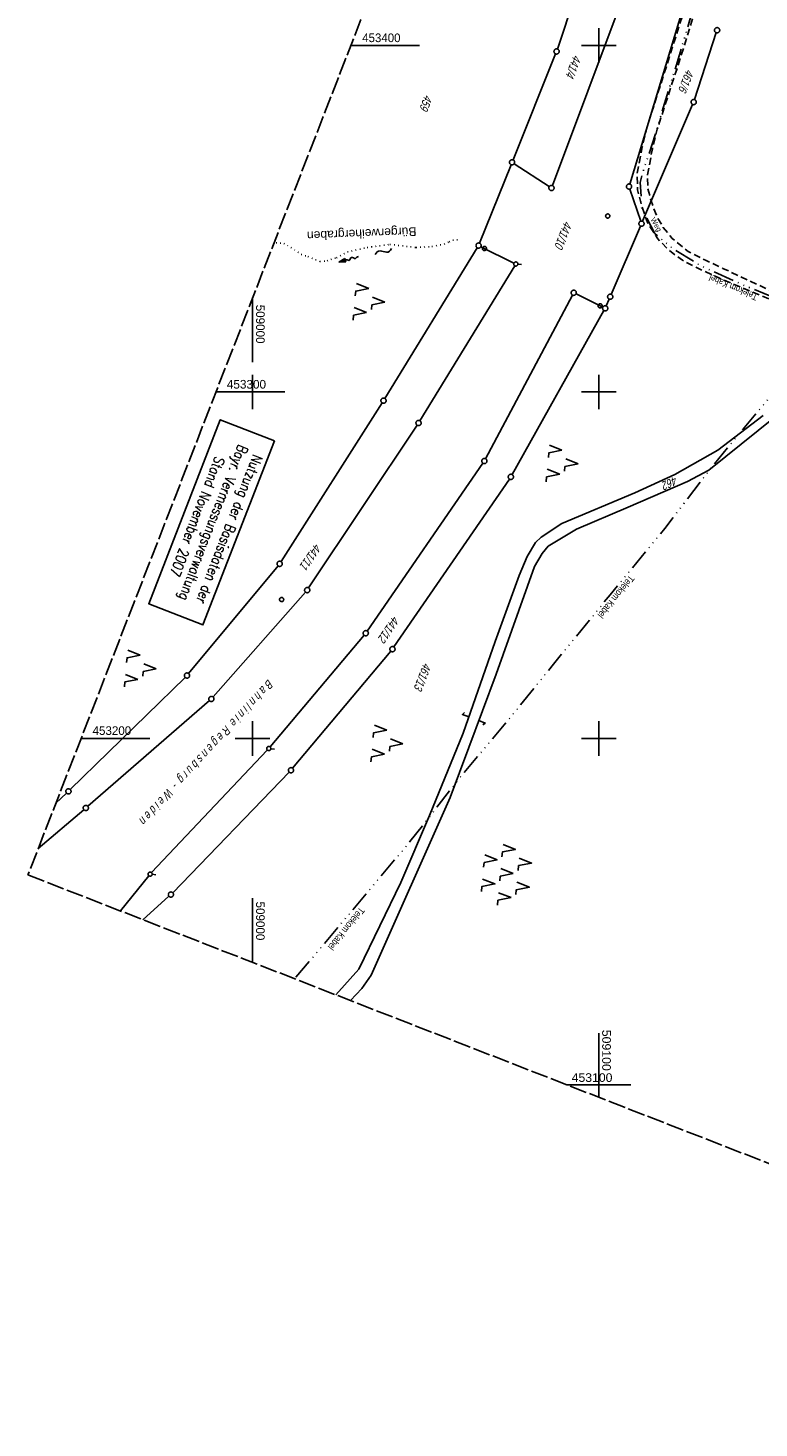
# Model space of a CAD drawing. Extents: x 508935 to 509681, y 453001 to 454023.
# Tile 1 of 36: x 508935 to 509146, y 453001 to 453405. Entities that reach past the tile are written whole.
import ezdxf
from ezdxf.enums import TextEntityAlignment as Align

# ---------------------------------------------------------------- set-up
doc = ezdxf.new("R2010")
doc.units = 0
doc.header["$LTSCALE"] = 10
doc.header["$MEASUREMENT"] = 0
for name, pattern in [('ACAD_ISO14W100', [25.5, 12, -3, 0.5, -3, 0.5, -3, 0.5, -3]), ('LT00', [0]), ('LT11', [0.3, 0.2, -0.1]), ('LT14', [0.6, 0.5, -0.1]), ('PUNKTX2_STR', [0.6, 0.1, -0.5])]:
    doc.linetypes.add(name, pattern=pattern)
doc.layers.get('0').update_dxf_attribs({"linetype": 'LT00'})
for name, color, linetype in [('--EK_FBR', 1, 'LT00'), ('--FLIEßRICHTPFEIL', 180, 'Continuous'), ('--WASSER_NUTZUNG', 180, 'Continuous'), ('DFK_BES-WEGE', 255, 'LT00'), ('DFK_FLUR_NR', 250, 'LT00'), ('DFK_GZPKT', 250, 'LT00'), ('DFK_KATASTER', 250, 'LT00'), ('DFK_NUTZUNG', 250, 'LT00'), ('DFK_NUTZUNGSGRENZE', 70, 'PUNKTX2_STR'), ('DFK_STAND', 22, 'LT00'), ('DFK_VERMPKT', 252, 'LT00'), ('FELDWEG_TEXT', 250, 'Continuous'), ('GEWÄSSERNAME', 255, 'Continuous'), ('TELEKOM', 210, 'ACAD_ISO14W100'), ('TELEKOM_TEXT', 210, 'Continuous'), ('V118_FELDWEG', 250, 'LT11'), ('V118_RASTER', 250, 'LT00')]:
    doc.layers.add(name, color=color, linetype=linetype)
doc.layers.add('-BLATT_118-RAND', color=7, linetype='LT14', plot=False)
doc.styles.add('Beschrift', font='ARIAL.TTF')
doc.styles.get("Standard").update_dxf_attribs({"font": 'ARIAL.TTF'})
doc.styles.add('Versorgungsltg', font='ARIAL.TTF', dxfattribs={"width": 0.8, "height": 2})

# ---------------------------------------------------------------- blocks, each defined once
blk = doc.blocks.new('SYMB7052')
at = {"color": 0, "linetype": 'ByBlock'}
blk.add_lwpolyline([(0, 0), (0, 0.196), (0.076, 0.156)], dxfattribs=at)
blk = doc.blocks.new('SYMB7010')
at = {"color": 0, "linetype": 'ByBlock'}
for points in [[(-0.031408, 0.499213), (-0.093728, 0.49134), (-0.15457, 0.475719), (-0.212975, 0.452595), (-0.268021, 0.422333), (-0.31884, 0.385411), (-0.36463, 0.342411), (-0.40467, 0.29401), (-0.438329, 0.240973), (-0.465074, 0.184136), (-0.484486, 0.124395), (-0.496256, 0.062692), (-0.5002, 0)], [(-0.5002, 0), (-0.496256, -0.062692), (-0.484486, -0.124395), (-0.465075, -0.184136), (-0.438329, -0.240973), (-0.404671, -0.29401), (-0.36463, -0.342411), (-0.31884, -0.385411), (-0.268021, -0.422333), (-0.212975, -0.452595), (-0.154571, -0.475719), (-0.093728, -0.49134), (-0.031408, -0.499213), (0.031408, -0.499213)], [(0.5002, 0), (0.496256, 0.062692), (0.484485, 0.124395), (0.465074, 0.184136), (0.438329, 0.240973), (0.40467, 0.29401), (0.36463, 0.342411), (0.31884, 0.385411), (0.268021, 0.422333), (0.212975, 0.452595), (0.15457, 0.475719), (0.093728, 0.49134), (0.031408, 0.499213), (-0.031408, 0.499213)], [(0.031408, -0.499213), (0.093728, -0.491341), (0.15457, -0.475719), (0.212975, -0.452595), (0.268021, -0.422333), (0.31884, -0.385411), (0.36463, -0.342411), (0.404671, -0.294011), (0.438329, -0.240974), (0.465075, -0.184136), (0.484486, -0.124395), (0.496256, -0.062692), (0.500201, 0)]]:
    blk.add_lwpolyline(points, dxfattribs=at)
blk = doc.blocks.new('SYMB7032')
at = {"color": 0, "linetype": 'ByBlock'}
blk.add_line((0, 0.5002), (0, 1.394), dxfattribs=at)
for points in [[(-0.031408, 0.499213), (-0.093728, 0.49134), (-0.15457, 0.475719), (-0.212975, 0.452595), (-0.268021, 0.422333), (-0.31884, 0.385411), (-0.36463, 0.342411), (-0.40467, 0.29401), (-0.438329, 0.240973), (-0.465074, 0.184136), (-0.484486, 0.124395), (-0.496256, 0.062692), (-0.5002, 0)], [(-0.5002, 0), (-0.496256, -0.062692), (-0.484486, -0.124395), (-0.465074, -0.184136), (-0.438329, -0.240973), (-0.404671, -0.29401), (-0.36463, -0.342411), (-0.31884, -0.385411), (-0.268021, -0.422333), (-0.212975, -0.452595), (-0.15457, -0.475719), (-0.093728, -0.49134), (-0.031408, -0.499213), (0.031408, -0.499213), (0.093728, -0.49134), (0.15457, -0.475719), (0.212975, -0.452595), (0.268021, -0.422333), (0.31884, -0.385411), (0.36463, -0.342411), (0.404671, -0.29401), (0.438329, -0.240973), (0.465075, -0.184136), (0.484486, -0.124395), (0.496256, -0.062692), (0.500201, 0)], [(0.5002, 0), (0.496256, 0.062692), (0.484485, 0.124395), (0.465074, 0.184136), (0.438329, 0.240973), (0.40467, 0.29401), (0.36463, 0.34241), (0.31884, 0.385411), (0.268021, 0.422333), (0.212975, 0.452595), (0.15457, 0.475719), (0.093728, 0.49134), (0.031408, 0.499213), (-0.031408, 0.499213)]]:
    blk.add_lwpolyline(points, dxfattribs=at)
blk = doc.blocks.new('FLIEßRICHTPFEIL')
at = {"layer": '--FLIEßRICHTPFEIL'}
blk.add_hatch(color=256, dxfattribs=at).paths.add_polyline_path([(-1.95, 0.4875), (-1.95, -0.4875), (0, 0)])
for p, q in [((-1.95, 0.4875), (-1.95, -0.4875)), ((-1.95, 0.4875), (0, 0)), ((0, 0), (-1.95, -0.4875))]:
    blk.add_line(p, q, dxfattribs=at)
at = {"layer": '--FLIEßRICHTPFEIL', "start_tangent": (-1, 0), "end_tangent": (-1, 0)}
blk.add_spline([(-1.95, 0), (-2.4375, 0), (-2.925, 0.325), (-3.4125, 0), (-3.9, -0.325), (-4.3875, 0), (-4.875, 0.325), (-5.3625, 0), (-5.85, 0)], degree=3, dxfattribs=at)
blk = doc.blocks.new('SYMB7220')
at = {"color": 0, "linetype": 'ByBlock'}
for p, q in [((-0.1, 0.315), (-0.24, 0.315)), ((0, 0.185), (-0.11, -0.185)), ((0.11, -0.185), (0, 0.185)), ((0.7, 0.185), (0.59, -0.185)), ((0.25, -0.185), (0.11, -0.185)), ((-0.1, -0.685), (-0.24, -0.685))]:
    blk.add_line(p, q, dxfattribs=at)
for points in [[(-0.24, 0.315), (-0.35, 0.685), (-0.46, 0.315)], [(0.6, 0.315), (0.46, 0.315), (0.35, 0.685), (0.24, 0.315)], [(-0.45, -0.185), (-0.59, -0.185), (-0.7, 0.185), (-0.81, -0.185)], [(0.95, -0.185), (0.81, -0.185), (0.7, 0.185)], [(-0.24, -0.685), (-0.35, -0.315), (-0.46, -0.685)], [(0.6, -0.685), (0.46, -0.685), (0.35, -0.315), (0.24, -0.685)]]:
    blk.add_lwpolyline(points, dxfattribs=at)
blk = doc.blocks.new('SYMB7251')
at = {"color": 0, "linetype": 'ByBlock'}
for points in [[(-0.25, 0), (-0.208333, 0.028889), (-0.166667, 0.051111), (-0.125, 0.06), (-0.083333, 0.051111), (-0.041667, 0.028889), (0, 0)], [(0, 0), (0.041667, -0.028889), (0.083333, -0.051111), (0.125, -0.06), (0.166667, -0.051111), (0.208333, -0.028889), (0.25, 0)]]:
    blk.add_lwpolyline(points, dxfattribs=at)
blk = doc.blocks.new('SYMB7221')
at = {"color": 0, "linetype": 'ByBlock'}
for p, q in [((0, 0.435), (-0.11, 0.065)), ((0.11, 0.065), (0, 0.435)), ((0.25, 0.065), (0.11, 0.065)), ((-0.35, -0.065), (-0.46, -0.435)), ((0.35, -0.065), (0.24, -0.435))]:
    blk.add_line(p, q, dxfattribs=at)
for points in [[(-0.1, -0.435), (-0.24, -0.435), (-0.35, -0.065)], [(0.6, -0.435), (0.46, -0.435), (0.35, -0.065)]]:
    blk.add_lwpolyline(points, dxfattribs=at)

msp = doc.modelspace()

# ---------------------------------------------------------------- linework, layer by layer
at = {"layer": '--EK_FBR', "linetype": 'LT11', "flags": 128}
for points in [[(509149.04, 453326.88), (509134.6, 453332.95), (509129.7, 453335.21), (509124.12, 453338.01), (509120.1, 453340.98), (509116.97, 453344.24), (509114.01, 453348.97), (509112.21, 453354.26), (509111.15, 453358.33), (509111.04, 453362.97), (509112.51, 453370.8), (509113.97, 453376.73), (509116.98, 453386.1), (509121.83, 453401.4), (509127.13, 453417.99), (509129.63, 453426.78), (509132.99, 453438.56), (509135.23, 453446.65), (509137.35, 453454.34), (509138.67, 453458.94), (509138.92, 453459.79)], [(509141.77, 453459.69), (509141.3, 453458.06), (509137.73, 453445.7), (509134.27, 453432.6), (509130.4, 453418.54), (509123.72, 453397.02), (509119.79, 453384.93), (509116.86, 453375.92), (509115.44, 453370.16), (509114.05, 453362.73), (509114.14, 453358.75), (509115.08, 453355.16), (509116.79, 453350.51), (509118.6, 453347.48), (509121.17, 453344.35), (509125.77, 453340.53), (509131, 453337.92), (509135.83, 453335.69), (509150.02, 453329.01)]]:
    msp.add_lwpolyline(points, dxfattribs=at)
at = {"layer": '-BLATT_118-RAND'}
msp.add_lwpolyline([(509270.78, 454022.55), (508935.15, 453160.59), (509345.16, 453000.94), (509680.8, 453862.9), (509270.78, 454022.55)], dxfattribs=at)
at = {"layer": 'DFK_KATASTER'}
for p, q in [((509098.38, 453430.15), (509088.02, 453399.01)), ((509130.67, 453431.96), (509108.93, 453360.03)), ((509086.57, 453359.6), (509111.54, 453426.17)), ((509127.59, 453384.4), (509133.9, 453403.73)), ((509075.21, 453367.02), (509087.5, 453397.6)), ((509112.6, 453349.27), (509127.06, 453383)), ((509074.65, 453365.62), (509065.54, 453342.96)), ((509075.56, 453365.91), (509085.68, 453359.31)), ((509108.95, 453358.6), (509112.06, 453349.29)), ((509112, 453347.89), (509103.56, 453328.19)), ((509064.87, 453341.63), (509038.2, 453298.15)), ((509065.93, 453341.94), (509075.46, 453337.22)), ((509075.69, 453336.43), (509048.31, 453291.68)), ((509092.38, 453327.99), (509067.28, 453280.73)), ((509093.4, 453328.32), (509101.15, 453324.48)), ((509102.96, 453326.81), (509102.12, 453324.84)), ((509101.45, 453323.5), (509074.95, 453276.15)), ((509131.73, 453277.39), (509160.23, 453300.34)), ((509037.41, 453296.88), (509008.23, 453251.03)), ((509147.41, 453293.23), (509134.35, 453283.22)), ((509016.19, 453243.43), (509047.5, 453290.42)), ((509066.5, 453279.45), (509033.11, 453231)), ((509121.91, 453276.17), (509134.35, 453283.22)), ((509110.41, 453270.86), (509121.91, 453276.17)), ((509131.73, 453277.39), (509125.58, 453274.16)), ((509074.16, 453274.88), (509040.82, 453226.39)), ((509125.58, 453274.16), (509108.48, 453266.73)), ((509089.29, 453262.01), (509110.41, 453270.86)), ((509108.48, 453266.73), (509093.51, 453260.4)), ((509083.29, 453258.13), (509089.29, 453262.01)), ((509093.51, 453260.4), (509085.38, 453255.45)), ((509079.27, 453252.53), (509081.73, 453256.6)), ((509081.73, 453256.6), (509083.29, 453258.13)), ((509085.38, 453255.45), (509083.59, 453253.42)), ((509076.96, 453247.01), (509079.27, 453252.53)), ((509083.59, 453253.42), (509081.37, 453249.58)), ((509007.35, 453249.82), (508981.54, 453218.73)), ((509070.07, 453227.93), (509076.96, 453247.01)), ((509081.37, 453249.58), (509070.35, 453218.58)), ((508988.61, 453211.96), (509015.27, 453242.25)), ((509005.06, 453197.54), (509032.2, 453229.8)), ((509060.77, 453201.54), (509070.07, 453227.93)), ((509039.91, 453225.19), (509011.57, 453191.38)), ((508947.37, 453185.24), (508980.52, 453217.63)), ((509070.35, 453218.58), (509062.43, 453197.34)), ((508952.42, 453180.41), (508987.54, 453210.91)), ((509051.1, 453177.74), (509060.77, 453201.54)), ((508970.83, 453161.26), (509004.25, 453196.63)), ((509057.08, 453182.9), (509062.43, 453197.34)), ((509010.57, 453190.27), (508976.94, 453155.46)), ((508946.29, 453184.2), (508943.2, 453181.27)), ((509057.08, 453182.9), (509034.22, 453131.7)), ((508938.13, 453168.25), (508951.28, 453179.43)), ((509042.78, 453158.45), (509051.1, 453177.74)), ((508961.87, 453150.19), (508970.03, 453160.34)), ((509042.78, 453158.45), (509030.71, 453133.41)), ((508975.86, 453154.42), (508968.33, 453147.67)), ((509024.03, 453125.98), (509030.71, 453133.41)), ((509034.22, 453131.7), (509031.52, 453127.85)), ((509031.52, 453127.85), (509028.23, 453124.34))]:
    msp.add_line(p, q, dxfattribs=at)
at = {"layer": 'DFK_NUTZUNGSGRENZE', "ltscale": 0.2}
for p, q in [((509057.81, 453343.85), (509059.45, 453343.98)), ((509006.78, 453343.06), (509009.01, 453342.85)), ((509009.01, 453342.85), (509011.05, 453341.68)), ((509011.05, 453341.68), (509014.07, 453339.73)), ((509024.27, 453338.76), (509027.41, 453340.43)), ((509027.41, 453340.43), (509033.1, 453341.71)), ((509033.1, 453341.71), (509039.67, 453342.61)), ((509039.67, 453342.61), (509047.18, 453341.71)), ((509047.18, 453341.71), (509051.8, 453341.98)), ((509051.8, 453341.98), (509055.33, 453342.68)), ((509055.33, 453342.68), (509056.75, 453343.33)), ((509056.75, 453343.33), (509057.81, 453343.85)), ((509014.07, 453339.73), (509015.99, 453339.08)), ((509015.99, 453339.08), (509019.45, 453337.68)), ((509019.45, 453337.68), (509021.5, 453337.87)), ((509021.5, 453337.87), (509024.27, 453338.76))]:
    msp.add_line(p, q, dxfattribs=at)
at = {"layer": 'DFK_STAND'}
msp.add_lwpolyline([(509006.35, 453285.88), (508985.67, 453232.76), (508970, 453238.86), (508990.68, 453291.98)], close=True, dxfattribs=at)
at = {"layer": 'TELEKOM', "ltscale": 0.05, "flags": 128}
msp.add_lwpolyline([(509300.78, 454010.87), (509291.73, 453975.52), (509272.11, 453911.23), (509250.35, 453836.57), (509232.18, 453778.85), (509223.52, 453747.55), (509215.27, 453715.17), (509204.55, 453673.1), (509197.12, 453644.21), (509183.31, 453592.01), (509173.2, 453555.5), (509160.41, 453506.78), (509157.11, 453496.28), (509153.19, 453486.55), (509148.24, 453477.49), (509145.56, 453471.27), (509141.44, 453459.12), (509131.13, 453424.89), (509125.22, 453403.89), (509116.57, 453375.3), (509112.37, 453362.45), (509111.95, 453360.5), (509112.23, 453356.32), (509112.09, 453353.67), (509113.63, 453350.47), (509116.14, 453345.73), (509121.3, 453341.41), (509129.53, 453336.39), (509141.66, 453330.9), (509153.94, 453325.88), (509157, 453324.35), (509159.24, 453322.4), (509161.19, 453319.47), (509162.03, 453317.24), (509161.17, 453314.83), (509156.71, 453308.29), (509150.71, 453300.06), (509140.79, 453288.33), (509131.59, 453277.04), (509119.02, 453260.56), (509103.24, 453241.43), (509086.9, 453221.45), (509073.64, 453205.1), (509060.53, 453189.49), (509045.45, 453170.2), (509029.41, 453151.11), (509012.15, 453130.6)], dxfattribs=at)
at = {"layer": 'V118_FELDWEG', "flags": 128}
for points in [[(509149.04, 453326.88), (509134.6, 453332.95), (509129.7, 453335.21), (509124.12, 453338.01), (509120.1, 453340.98), (509116.97, 453344.24), (509114.01, 453348.97), (509112.21, 453354.26), (509111.15, 453358.33), (509111.04, 453362.97), (509112.51, 453370.8), (509113.97, 453376.73), (509116.98, 453386.1), (509121.83, 453401.4), (509127.13, 453417.99), (509129.63, 453426.78), (509132.99, 453438.56), (509135.23, 453446.65), (509137.35, 453454.34), (509138.67, 453458.94), (509138.92, 453459.79)], [(509141.77, 453459.69), (509141.3, 453458.06), (509137.73, 453445.7), (509134.27, 453432.6), (509130.4, 453418.54), (509123.72, 453397.02), (509119.79, 453384.93), (509116.86, 453375.92), (509115.44, 453370.16), (509114.05, 453362.73), (509114.14, 453358.75), (509115.08, 453355.16), (509116.79, 453350.51), (509118.6, 453347.48), (509121.17, 453344.35), (509125.77, 453340.53), (509131, 453337.92), (509135.83, 453335.69), (509150.02, 453329.01)]]:
    msp.add_lwpolyline(points, dxfattribs=at)
at = {"layer": 'V118_RASTER'}
for p, q in [((509100, 453395), (509100, 453405)), ((509048.24, 453400), (509028.37, 453400)), ((509105, 453400), (509095, 453400)), ((509000, 453327.13), (509000, 453308.63)), ((509000, 453305), (509000, 453295)), ((509100, 453295), (509100, 453305)), ((508989.43, 453300), (509009.3, 453300)), ((509095, 453300), (509105, 453300)), ((509000, 453205), (509000, 453195)), ((509100, 453195), (509100, 453205)), ((508970.36, 453200), (508950.5, 453200)), ((509005, 453200), (508995, 453200)), ((509105, 453200), (509095, 453200)), ((509000, 453153.84), (509000, 453135.34)), ((509100, 453096.4), (509100, 453114.9)), ((509090.75, 453100), (509109.25, 453100))]:
    msp.add_line(p, q, dxfattribs=at)

# ---------------------------------------------------------------- block references
at = {"layer": '--FLIEßRICHTPFEIL', "rotation": 195.4801431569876}
msp.add_blockref('FLIEßRICHTPFEIL', (509024.92, 453337.52), dxfattribs=at)
at = {"layer": '--WASSER_NUTZUNG', "xscale": 9.999999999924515, "yscale": 10.00000000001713, "zscale": 10, "rotation": 199.7880638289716}
msp.add_blockref('SYMB7251', (509037.75, 453340.55), dxfattribs=at)
at = {"layer": 'DFK_GZPKT'}
for name, p, xscale, yscale, zscale, rotation in [('SYMB7010', (509134.13, 453404.44), 1.500000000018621, 1.5, 1.5, 264.7377099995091), ('SYMB7010', (509087.78, 453398.3), 1.500000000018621, 1.5, 1.5, 264.7377099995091), ('SYMB7010', (509127.36, 453383.69), 1.500000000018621, 1.5, 1.5, 264.7377099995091), ('SYMB7010', (509074.93, 453366.32), 1.500000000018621, 1.5, 1.5, 264.7377099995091), ('SYMB7010', (509108.71, 453359.31), 1.500000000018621, 1.5, 1.5, 264.7377099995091), ('SYMB7010', (509086.31, 453358.9), 1.500000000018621, 1.5, 1.5, 264.7377099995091), ('SYMB7010', (509112.3, 453348.58), 1.500000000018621, 1.5, 1.5, 264.7377099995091), ('SYMB7010', (509065.26, 453342.27), 1.500000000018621, 1.5, 1.5, 264.7377099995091), ('SYMB7032', (509076.01, 453336.95), 1.200000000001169, 1.200000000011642, 1.2, 264.7377100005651), ('SYMB7010', (509092.73, 453328.65), 1.500000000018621, 1.5, 1.5, 264.7377099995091), ('SYMB7010', (509103.26, 453327.5), 1.500000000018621, 1.5, 1.5, 264.7377099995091), ('SYMB7010', (509101.82, 453324.15), 1.500000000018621, 1.5, 1.5, 264.7377099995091), ('SYMB7010', (509037.81, 453297.51), 1.500000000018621, 1.5, 1.5, 264.7377099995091), ('SYMB7010', (509047.92, 453291.04), 1.500000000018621, 1.5, 1.5, 264.7377099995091), ('SYMB7010', (509066.93, 453280.07), 1.500000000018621, 1.5, 1.5, 264.7377099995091), ('SYMB7010', (509074.58, 453275.5), 1.500000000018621, 1.5, 1.5, 264.7377099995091), ('SYMB7010', (509007.83, 453250.4), 1.500000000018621, 1.5, 1.5, 264.7377099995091), ('SYMB7010', (509015.77, 453242.81), 1.500000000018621, 1.5, 1.5, 264.7377099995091), ('SYMB7010', (509032.68, 453230.38), 1.500000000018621, 1.5, 1.5, 264.7377099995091), ('SYMB7010', (509040.39, 453225.77), 1.500000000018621, 1.5, 1.5, 264.7377099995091), ('SYMB7010', (508981.06, 453218.15), 1.500000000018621, 1.5, 1.5, 264.7377099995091), ('SYMB7010', (508988.11, 453211.4), 1.500000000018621, 1.5, 1.5, 264.7377099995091), ('SYMB7032', (509004.67, 453197.07), 1.200000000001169, 1.200000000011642, 1.2, 264.7377100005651), ('SYMB7010', (509011.09, 453190.81), 1.500000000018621, 1.5, 1.5, 264.7377099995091), ('SYMB7010', (508946.83, 453184.72), 1.500000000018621, 1.5, 1.5, 264.7377099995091), ('SYMB7010', (508951.85, 453179.92), 1.500000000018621, 1.5, 1.5, 264.7377099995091), ('SYMB7032', (508970.41, 453160.82), 1.200000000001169, 1.200000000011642, 1.2, 264.7377100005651), ('SYMB7010', (508976.42, 453154.92), 1.500000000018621, 1.5, 1.5, 264.7377099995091)]:
    msp.add_blockref(name, p, dxfattribs=dict(at, xscale=xscale, yscale=yscale, zscale=zscale, rotation=rotation))
at = {"layer": 'DFK_KATASTER', "xscale": 10, "yscale": 10, "zscale": 10}
for p, rotation in [((509062.45, 453206.22), 70.28161998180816), ((509065.33, 453205.13), 249.5512899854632)]:
    msp.add_blockref('SYMB7052', p, dxfattribs=dict(at, rotation=rotation))
at = {"layer": 'DFK_NUTZUNG', "xscale": 10.00000000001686, "yscale": 10, "zscale": 10, "rotation": 264.7377100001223}
for name, p in [('SYMB7221', (509033.9, 453326.34)), ('SYMB7221', (509089.66, 453279.69)), ('SYMB7221', (508967.87, 453220.48)), ('SYMB7221', (509039.07, 453198.85)), ('SYMB7220', (509073.43, 453161.17))]:
    msp.add_blockref(name, p, dxfattribs=at)
at = {"layer": 'DFK_VERMPKT', "xscale": 1.200000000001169, "yscale": 1.200000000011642, "zscale": 1.2, "rotation": 264.7377100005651}
for p in [(509102.55, 453350.8), (509066.95, 453341.43), (509100.36, 453324.87), (509008.39, 453240.08)]:
    msp.add_blockref('SYMB7010', p, dxfattribs=at)

# ---------------------------------------------------------------- texts
at = {"layer": 'DFK_BES-WEGE', "oblique": 13.754, "width": 0.75}
msp.add_text('B a h n l i n i e  R e g e n s b u r g  -  W e i d e n', height=2.5, rotation=227.3921, dxfattribs=at).set_placement((509004.54, 453217.23))
at = {"layer": 'DFK_FLUR_NR', "oblique": 13.754, "width": 0.75}
for s, rotation, p in [('441/4', 248.7249, (509092.73, 453397.52)), ('461/6', 248.7249, (509125.27, 453393.39)), ('459', 248.7249, (509049.77, 453386)), ('441/10', 248.7249, (509090.07, 453349.55)), ('462', 204.0861, (509122.05, 453275.78)), ('441/11', 235.3173, (509018.06, 453256.49)), ('441/12', 236.1532, (509040.58, 453235.58)), ('461/13', 248.7249, (509049.44, 453222.04))]:
    msp.add_text(s, height=2.5, rotation=rotation, dxfattribs=at).set_placement(p)
at = {"layer": 'DFK_STAND', "insert": (508994.76, 453259.81), "char_height": 3, "width": 55.058, "attachment_point": 2, "rotation": 248.7249, "style": 'Versorgungsltg'}
msp.add_mtext('{\\Fromans|c0;Nutzung der Basisdaten der Bayr. Vermessungsverwaltung\\PStand November 2007}', dxfattribs=at)
at = {"layer": 'FELDWEG_TEXT', "insert": (509114.45, 453349.61), "char_height": 1.5, "attachment_point": 7, "rotation": 299.6961, "style": 'Beschrift'}
msp.add_mtext('Weg', dxfattribs=at)
at = {"layer": 'GEWÄSSERNAME', "insert": (509047.24, 453348.35), "char_height": 2.5, "attachment_point": 7, "rotation": 182.3891, "style": 'Beschrift'}
msp.add_mtext('Bürgerweihergraben', dxfattribs=at)
at = {"layer": 'TELEKOM_TEXT', "style": 'Versorgungsltg', "width": 0.8}
for rotation, p in [(156.5966, (509139.19, 453331.12)), (231.0515, (509104.16, 453241.5)), (231.0515, (509026.29, 453145.68))]:
    msp.add_text('Telekom Kabel', height=2, rotation=rotation, dxfattribs=at).set_placement(p, align=Align.CENTER)
at = {"layer": 'V118_RASTER'}
for s, rotation, width, p in [(' 453400', 0.0009, 0.948, (509030.74, 453401)), (' 509000', -89.9991, 0.962, (509001, 453326.13)), (' 453300', 0.0009, 0.972, (508991.62, 453300.98)), (' 453200', 0.0009, 0.958, (508952.86, 453201)), (' 509000', -89.9991, 0.962, (509001, 453153.84)), (' 509100', -89.9991, 1.017, (509100.95, 453116.88)), (' 453100', 0.0009, 1.01, (509091.16, 453100.84))]:
    msp.add_text(s, height=2.5, rotation=rotation, dxfattribs=dict(at, width=width)).set_placement(p)

doc.saveas('drawing.dxf')
